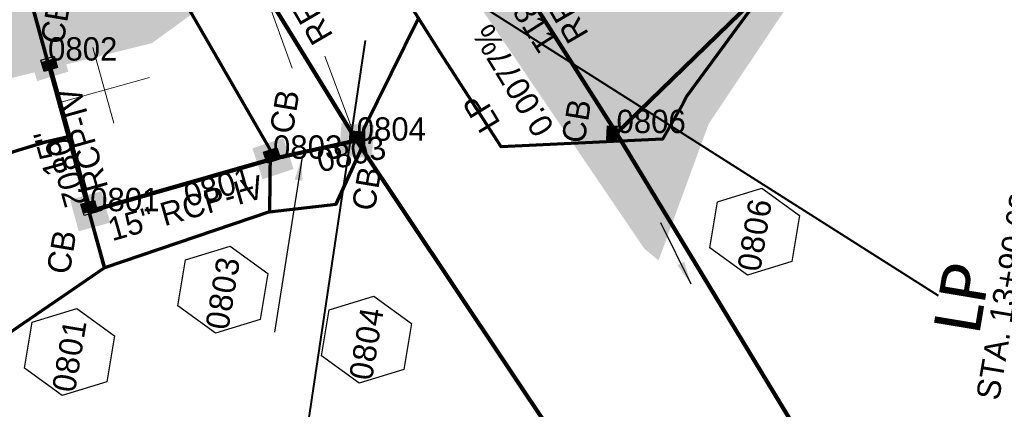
# Model space of a CAD drawing. Extents: x 1160061 to 2574774, y 200346 to 1150371.
# Tile 88 of 123: x 2482338 to 2482549, y 367388 to 367472. Entities that reach past the tile are written whole.
import ezdxf
from ezdxf.enums import TextEntityAlignment as Align

# ---------------------------------------------------------------- set-up
doc = ezdxf.new("R2010")
doc.units = 0
doc.header["$MEASUREMENT"] = 0
doc.linetypes.add('DGN Style 2', pattern=[29.296317, 17.57779, -11.718527])
for name, color, linetype, lineweight in [('Exist Plan Preparation Drainage Notes Label', 31, 'Continuous', 30), ('Exist Plan Preparation Watershed Blue', 5, 'Continuous', 30), ('Prop Drainage Structure Box Number Symbol CELL', 9, 'Continuous', 30), ('Prop Drainage Structure Catch Basin Grate 840 03E CELL', 7, 'Continuous', 30), ('Prop Drainage Structure Catch Basin Grate 840 03E Label', 9, 'Continuous', 30), ('Prop Drainage Structure Catch Basin Grate 840 03F CELL', 7, 'Continuous', 30), ('Prop Drainage Structure Catch Basin Grate 840 03F Label', 9, 'Continuous', 30), ('Prop Drainage Structure Catch Basin Grate 840 03G CELL', 7, 'Continuous', 30), ('Prop Drainage Structure Catch Basin Grate 840 03G Label', 9, 'Continuous', 30), ('Prop Drainage Structure Pipe RCP 15in Class III', 9, 'Continuous', 211), ('Prop Drainage Structure Pipe RCP 15in Class IV', 9, 'Continuous', 211), ('Prop Drainage Structure Pipe RCP 15in Class IV Label', 9, 'Continuous', 30), ('Prop Drainage Structure Pipe RCP 18in Class III', 9, 'Continuous', 211), ('Prop Drainage Structure Pipe RCP 18in Class IV', 9, 'Continuous', 211), ('Prop Drainage Structure Pipe RCP 24in Class III', 9, 'Continuous', 211), ('Prop Drainage Structure Pipe RCP 24in Class IV', 9, 'Continuous', 211), ('Prop Drainage Structure Pipe Removal Label', 9, 'Continuous', 30), ('Prop Drainage Structure Plot Symbol 20 Scale', 9, 'DGN Style 2', 13), ('Prop Drainage Structure Plot Symbol 50 Scale', 9, 'DGN Style 2', 13), ('Prop Vertical Profile Ditch Grade Median Label', 5, 'Continuous', 40)]:
    doc.layers.add(name, color=color, linetype=linetype, lineweight=lineweight)
for name, color, linetype, lineweight, plot in [('Scratch_Level_5', 6, 'Continuous', 0, False), ('Scratch_Level_6', 30, 'Continuous', 0, False), ('Scratch_Level_8', 171, 'Continuous', 0, False)]:
    doc.layers.add(name, color=color, linetype=linetype, lineweight=lineweight, plot=plot)
doc.styles.add('Style-Calibri', font='CALIBRI.TTF')
doc.styles.add('Style-font041', font='font041.shx')
doc.styles.add('Style-GEOMETRICFUTURA_211_M_L', font='GEOMETRICFUTURA_211_M_L.shx')
doc.dimstyles.new('erosion_control', dxfattribs={"dimtxt": 4.99999, "dimasz": 9.99998, "dimexe": 2.499995, "dimexo": 2.499995, "dimgap": 2.499995, "dimtad": 0, "dimtih": 1, "dimtoh": 1, "dimzin": 3, "dimdsep": 46, "dimtxsty": 'Style-GEOMETRICFUTURA_211_M_L', "dimcen": 0.09, "dimaunit": 1, "dimadec": 4, "dimazin": 3, "dimtfac": 1, "dimtofl": 0, "dimtmove": 0, "dimatfit": 1, "dimfxl": 1, "dimtzin": 3, "dimlwd": 106, "dimarcsym": 0})

# ---------------------------------------------------------------- blocks, each defined once
blk = doc.blocks.new('PROP DRAINAGE STRUCTURE BOX NUMBER SYMBOL')
at = {"layer": 'Prop Drainage Structure Box Number Symbol CELL', "flags": 128}
blk.add_lwpolyline([(-5.000009, 8.944294), (5.000009, 8.944294), (9.47214, 0), (5.000009, -8.944294), (-5.000009, -8.944294), (-9.47214, 0), (-5.000009, 8.944294)], dxfattribs=at)
at = {"layer": 'Prop Drainage Structure Box Number Symbol CELL', "insert": (-0.743081, -0.137742), "char_height": 4.99999, "attachment_point": 5, "line_spacing_factor": 0.6, "style": 'Style-GEOMETRICFUTURA_211_M_L'}
blk.add_mtext('\\T1.051;0801', dxfattribs=at)
blk = doc.blocks.new('PROP DRAINAGE STRUCTURE BOX NUMBER SYMBOL_2')
at = {"layer": 'Prop Drainage Structure Box Number Symbol CELL', "flags": 128}
blk.add_lwpolyline([(-5.000009, 8.944294), (5.000009, 8.944294), (9.47214, 0), (5.000009, -8.944294), (-5.000009, -8.944294), (-9.47214, 0), (-5.000009, 8.944294)], dxfattribs=at)
at = {"layer": 'Prop Drainage Structure Box Number Symbol CELL', "insert": (-0.780202, -0.137742), "char_height": 4.99999, "attachment_point": 5, "line_spacing_factor": 0.6, "style": 'Style-GEOMETRICFUTURA_211_M_L'}
blk.add_mtext('\\T1.051;0804', dxfattribs=at)
blk = doc.blocks.new('PROP DRAINAGE STRUCTURE BOX NUMBER SYMBOL_3')
at = {"layer": 'Prop Drainage Structure Box Number Symbol CELL', "flags": 128}
blk.add_lwpolyline([(-5.000009, 8.944294), (5.000009, 8.944294), (9.47214, 0), (5.000009, -8.944294), (-5.000009, -8.944294), (-9.47214, 0), (-5.000009, 8.944294)], dxfattribs=at)
at = {"layer": 'Prop Drainage Structure Box Number Symbol CELL', "insert": (-0.640809, -0.137742), "char_height": 4.99999, "attachment_point": 5, "line_spacing_factor": 0.6, "style": 'Style-GEOMETRICFUTURA_211_M_L'}
blk.add_mtext('\\T1.051;0806', dxfattribs=at)
blk = doc.blocks.new('PROP DRAINAGE STRUCTURE BOX NUMBER SYMBOL_50')
at = {"layer": 'Prop Drainage Structure Box Number Symbol CELL', "flags": 128}
blk.add_lwpolyline([(-5.000009, 8.944294), (5.000009, 8.944294), (9.47214, 0), (5.000009, -8.944294), (-5.000009, -8.944294), (-9.47214, 0), (-5.000009, 8.944294)], dxfattribs=at)
at = {"layer": 'Prop Drainage Structure Box Number Symbol CELL', "insert": (-0.672627, -0.137742), "char_height": 4.99999, "attachment_point": 5, "line_spacing_factor": 0.6, "style": 'Style-GEOMETRICFUTURA_211_M_L'}
blk.add_mtext('\\T1.051;0803', dxfattribs=at)
blk = doc.blocks.new('PROP DRAINAGE STRUCTURE CATCH BASIN GRATE 840 03E_1')
at = {"layer": 'Prop Drainage Structure Catch Basin Grate 840 03E CELL', "color": 7, "linetype": 'Continuous', "lineweight": 13}
blk.add_line((1.5, 0), (-1.5, 0), dxfattribs=at)
at = {"layer": 'Prop Drainage Structure Catch Basin Grate 840 03E CELL', "flags": 128}
for points in [[(1.5, 0), (-1.5, 0), (-1.5, 2), (1.5, 2), (1.5, -0.499999), (-1.5, -0.499999), (-1.5, 0)], [(-1.4896, 0.0104), (-1.4896, 1.9896), (1.4896, 1.9896), (1.4896, 0.0104), (-1.4896, 0.0104)]]:
    blk.add_lwpolyline(points, dxfattribs=at)
for points in [[(-1.3021, 1.8021, -1), (-1.1771, 1.8021), (-1.1771, 1.0417), (-1.3021, 1.0417), (-1.3021, 1.8021)], [(-1.3021, 0.1979, 1), (-1.1771, 0.1979), (-1.1771, 0.9583), (-1.3021, 0.9583), (-1.3021, 0.1979)], [(-1.125, 1.8021, -1), (-1, 1.8021), (-1, 1.0417), (-1.125, 1.0417), (-1.125, 1.8021)], [(-1.125, 0.1979, 1), (-1, 0.1979), (-1, 0.9583), (-1.125, 0.9583), (-1.125, 0.1979)], [(-0.9481, 1.8021, -1), (-0.8231, 1.8021), (-0.8231, 1.0417), (-0.9481, 1.0417), (-0.9481, 1.8021)], [(-0.9481, 0.1979, 1), (-0.8231, 0.1979), (-0.8231, 0.9583), (-0.9481, 0.9583), (-0.9481, 0.1979)], [(-0.771, 1.8021, -1), (-0.646, 1.8021), (-0.646, 1.0417), (-0.771, 1.0417), (-0.771, 1.8021)], [(-0.771, 0.1979, 1), (-0.646, 0.1979), (-0.646, 0.9583), (-0.771, 0.9583), (-0.771, 0.1979)], [(-0.5939, 1.8021, -1), (-0.4689, 1.8021), (-0.4689, 1.0417), (-0.5939, 1.0417), (-0.5939, 1.8021)], [(-0.5939, 0.1979, 1), (-0.4689, 0.1979), (-0.4689, 0.9583), (-0.5939, 0.9583), (-0.5939, 0.1979)], [(-0.4168, 1.8021, -1), (-0.2918, 1.8021), (-0.2918, 1.0417), (-0.4168, 1.0417), (-0.4168, 1.8021)], [(-0.4168, 0.1979, 1), (-0.2918, 0.1979), (-0.2918, 0.9583), (-0.4168, 0.9583), (-0.4168, 0.1979)], [(-0.2397, 1.8021, -1), (-0.1147, 1.8021), (-0.1147, 1.0417), (-0.2397, 1.0417), (-0.2397, 1.8021)], [(-0.2397, 0.1979, 1), (-0.1147, 0.1979), (-0.1147, 0.9583), (-0.2397, 0.9583), (-0.2397, 0.1979)], [(-0.0626, 1.8021, -1), (0.0624, 1.8021), (0.0624, 1.0417), (-0.0626, 1.0417), (-0.0626, 1.8021)], [(-0.0626, 0.1979, 1), (0.0624, 0.1979), (0.0624, 0.9583), (-0.0626, 0.9583), (-0.0626, 0.1979)], [(0.1145, 1.8021, -1), (0.2395, 1.8021), (0.2395, 1.0417), (0.1145, 1.0417), (0.1145, 1.8021)], [(0.1145, 0.1979, 1), (0.2395, 0.1979), (0.2395, 0.9583), (0.1145, 0.9583), (0.1145, 0.1979)], [(0.2916, 1.8021, -1), (0.4166, 1.8021), (0.4166, 1.0417), (0.2916, 1.0417), (0.2916, 1.8021)], [(0.2916, 0.1979, 1), (0.4166, 0.1979), (0.4166, 0.9583), (0.2916, 0.9583), (0.2916, 0.1979)], [(0.4687, 1.8021, -1), (0.5937, 1.8021), (0.5937, 1.0417), (0.4687, 1.0417), (0.4687, 1.8021)], [(0.4687, 0.1979, 1), (0.5937, 0.1979), (0.5937, 0.9583), (0.4687, 0.9583), (0.4687, 0.1979)], [(0.6458, 1.8021, -1), (0.7708, 1.8021), (0.7708, 1.0417), (0.6458, 1.0417), (0.6458, 1.8021)], [(0.6458, 0.1979, 1), (0.7708, 0.1979), (0.7708, 0.9583), (0.6458, 0.9583), (0.6458, 0.1979)], [(0.8229, 1.8021, -1), (0.9479, 1.8021), (0.9479, 1.0417), (0.8229, 1.0417), (0.8229, 1.8021)], [(0.8229, 0.1979, 1), (0.9479, 0.1979), (0.9479, 0.9583), (0.8229, 0.9583), (0.8229, 0.1979)], [(1, 1.8021, -1), (1.125, 1.8021), (1.125, 1.0417), (1, 1.0417), (1, 1.8021)], [(1, 0.1979, 1), (1.125, 0.1979), (1.125, 0.9583), (1, 0.9583), (1, 0.1979)], [(1.1771, 1.8021, -1), (1.3021, 1.8021), (1.3021, 1.0417), (1.1771, 1.0417), (1.1771, 1.8021)], [(1.1771, 0.1979, 1), (1.3021, 0.1979), (1.3021, 0.9583), (1.1771, 0.9583), (1.1771, 0.1979)]]:
    blk.add_lwpolyline(points, format="xyb", dxfattribs=at)
at = {"layer": 'Prop Drainage Structure Plot Symbol 20 Scale'}
blk.add_solid([(-2.00004, 2.000042), (2.00004, 2.000042), (-2.00004, -2.000038), (2.00004, -2.000038)], dxfattribs=at)
at = {"layer": 'Prop Drainage Structure Plot Symbol 50 Scale'}
blk.add_solid([(-3.5, 3.500002), (3.5, 3.500002), (-3.5, -3.499998), (3.5, -3.499998)], dxfattribs=at)
blk = doc.blocks.new('PROP DRAINAGE STRUCTURE CATCH BASIN GRATE 840 03F_4')
at = {"layer": 'Prop Drainage Structure Catch Basin Grate 840 03F CELL', "flags": 128}
for points in [[(1.5, -0.041652), (-1.5, -0.041652), (-1.5, 1.958348), (1.5, 1.958348), (1.5, -0.541651), (-1.5, -0.541651), (-1.5, -0.041652)], [(-1.4896, -0.031252), (-1.4896, 1.947948), (1.4896, 1.947948), (1.4896, -0.031252), (-1.4896, -0.031252)], [(1.288145, 0.093748), (-1.3646, 0.093748), (-1.3646, 1.822948), (1.3646, 1.822948), (1.3646, 0.156024)], [(-0.0625, 1.572356), (-0.0625, 1.397781), (-0.388171, 1.715287)]]:
    blk.add_lwpolyline(points, dxfattribs=at)
for points in [[(-1.011451, 0.111847), (-1.345334, 0.437358, -1), (-1.258074, 0.526862), (-0.924192, 0.20135, -1), (-1.011451, 0.111847)], [(-0.0625, 0.466809), (-0.0625, 0.292234), (-1.345334, 1.542905, -1), (-1.258074, 1.632408), (-0.0625, 0.466809)], [(-0.160968, 0.111847), (-1.345334, 1.266519, -1), (-1.258074, 1.356022), (-0.073709, 0.20135, -1), (-0.160968, 0.111847)], [(-0.444462, 0.111847), (-1.345334, 0.990132, -1), (-1.258074, 1.079635), (-0.357203, 0.20135, -1), (-0.444462, 0.111847)], [(-0.727957, 0.111847), (-1.345334, 0.713745, -1), (-1.258074, 0.803248), (-0.640698, 0.20135, -1), (-0.727957, 0.111847)], [(-1.345334, 0.160972, -1), (-1.258074, 0.250475), (-1.207686, 0.20135, -1), (-1.294946, 0.111847), (-1.345334, 0.160972)], [(-0.0625, 0.743196), (-0.0625, 0.568621), (-1.238654, 1.715287, -1), (-1.151395, 1.804791), (-0.0625, 0.743196)], [(-0.0625, 0.845008), (-0.95516, 1.715287, -1), (-0.867901, 1.804791), (-0.0625, 1.019582), (-0.0625, 0.845008)], [(-0.584406, 1.804791), (-0.0625, 1.295969), (-0.0625, 1.121394), (-0.671666, 1.715287, -1), (-0.584406, 1.804791)], [(-0.0625, 1.397781), (-0.388171, 1.715287, -1), (-0.300912, 1.804791), (-0.0625, 1.572356), (-0.0625, 1.397781)], [(0.0625, 1.552302), (0.0625, 1.726876), (1.345744, 0.475805, -1), (1.258485, 0.386302), (0.0625, 1.552302)], [(0.0625, 1.45049), (1.345744, 0.199418, -1), (1.258485, 0.109915), (0.0625, 1.275915), (0.0625, 1.45049)], [(0.0625, 1.174103), (1.060268, 0.20135, -1), (0.973009, 0.111847), (0.0625, 0.999528), (0.0625, 1.174103)], [(0.0625, 0.897716), (0.776774, 0.20135, -1), (0.689515, 0.111847), (0.0625, 0.723142), (0.0625, 0.897716)], [(0.0625, 0.62133), (0.49328, 0.20135, -1), (0.406021, 0.111847), (0.0625, 0.446755), (0.0625, 0.62133)], [(0.0625, 0.344943), (0.209785, 0.20135, -1), (0.122526, 0.111847), (0.0625, 0.170368), (0.0625, 0.344943)], [(1.258485, 0.662688), (0.178817, 1.715287, -1), (0.266077, 1.804791), (1.345744, 0.752192, -1), (1.258485, 0.662688)], [(1.258484, 0.939076), (0.462312, 1.715287, -1), (0.549571, 1.804791), (1.345744, 1.028578, -1), (1.258484, 0.939076)], [(1.258484, 1.215463), (0.745806, 1.715287, -1), (0.833065, 1.804791), (1.345744, 1.304965, -1), (1.258484, 1.215463)], [(1.258485, 1.491849), (1.0293, 1.715287, -1), (1.11656, 1.804791), (1.345744, 1.581352, -1), (1.258485, 1.491849)]]:
    blk.add_lwpolyline(points, format="xyb", dxfattribs=at)
at = {"layer": 'Prop Drainage Structure Plot Symbol 20 Scale', "extrusion": (0, 0, -1)}
blk.add_solid([(2.00004, 2.00004), (-2.00004, 2.00004), (2.00004, -2.00004), (-2.00004, -2.00004)], dxfattribs=at)
at = {"layer": 'Prop Drainage Structure Plot Symbol 50 Scale', "extrusion": (0, 0, -1)}
blk.add_solid([(3.5, 3.5), (-3.5, 3.5), (3.5, -3.5), (-3.5, -3.5)], dxfattribs=at)
blk = doc.blocks.new('PROP DRAINAGE STRUCTURE CATCH BASIN GRATE 840 03F_5')
at = {"layer": 'Prop Drainage Structure Catch Basin Grate 840 03F CELL', "flags": 128}
for points in [[(1.5, -0.041652), (-1.5, -0.041652), (-1.5, 1.958348), (1.5, 1.958348), (1.5, -0.541651), (-1.5, -0.541651), (-1.5, -0.041652)], [(-1.4896, -0.031252), (-1.4896, 1.947948), (1.4896, 1.947948), (1.4896, -0.031252), (-1.4896, -0.031252)], [(1.288145, 0.093748), (-1.3646, 0.093748), (-1.3646, 1.822948), (1.3646, 1.822948), (1.3646, 0.156024)], [(-0.0625, 1.572356), (-0.0625, 1.397781), (-0.388171, 1.715287)]]:
    blk.add_lwpolyline(points, dxfattribs=at)
for points in [[(-1.011451, 0.111847), (-1.345334, 0.437358, -1), (-1.258074, 0.526862), (-0.924192, 0.20135, -1), (-1.011451, 0.111847)], [(-0.0625, 0.466809), (-0.0625, 0.292234), (-1.345334, 1.542905, -1), (-1.258074, 1.632408), (-0.0625, 0.466809)], [(-0.160968, 0.111847), (-1.345334, 1.266519, -1), (-1.258074, 1.356022), (-0.073709, 0.20135, -1), (-0.160968, 0.111847)], [(-0.444462, 0.111847), (-1.345334, 0.990132, -1), (-1.258074, 1.079635), (-0.357203, 0.20135, -1), (-0.444462, 0.111847)], [(-0.727957, 0.111847), (-1.345334, 0.713745, -1), (-1.258074, 0.803248), (-0.640698, 0.20135, -1), (-0.727957, 0.111847)], [(-1.345334, 0.160972, -1), (-1.258074, 0.250475), (-1.207686, 0.20135, -1), (-1.294946, 0.111847), (-1.345334, 0.160972)], [(-0.0625, 0.743196), (-0.0625, 0.568621), (-1.238654, 1.715287, -1), (-1.151395, 1.804791), (-0.0625, 0.743196)], [(-0.0625, 0.845008), (-0.95516, 1.715287, -1), (-0.867901, 1.804791), (-0.0625, 1.019582), (-0.0625, 0.845008)], [(-0.584406, 1.804791), (-0.0625, 1.295969), (-0.0625, 1.121394), (-0.671666, 1.715287, -1), (-0.584406, 1.804791)], [(-0.0625, 1.397781), (-0.388171, 1.715287, -1), (-0.300912, 1.804791), (-0.0625, 1.572356), (-0.0625, 1.397781)], [(0.0625, 1.552302), (0.0625, 1.726876), (1.345744, 0.475805, -1), (1.258485, 0.386302), (0.0625, 1.552302)], [(0.0625, 1.45049), (1.345744, 0.199418, -1), (1.258485, 0.109915), (0.0625, 1.275915), (0.0625, 1.45049)], [(0.0625, 1.174103), (1.060268, 0.20135, -1), (0.973009, 0.111847), (0.0625, 0.999528), (0.0625, 1.174103)], [(0.0625, 0.897716), (0.776774, 0.20135, -1), (0.689515, 0.111847), (0.0625, 0.723142), (0.0625, 0.897716)], [(0.0625, 0.62133), (0.49328, 0.20135, -1), (0.406021, 0.111847), (0.0625, 0.446755), (0.0625, 0.62133)], [(0.0625, 0.344943), (0.209785, 0.20135, -1), (0.122526, 0.111847), (0.0625, 0.170368), (0.0625, 0.344943)], [(1.258485, 0.662688), (0.178817, 1.715287, -1), (0.266077, 1.804791), (1.345744, 0.752192, -1), (1.258485, 0.662688)], [(1.258484, 0.939076), (0.462312, 1.715287, -1), (0.549571, 1.804791), (1.345744, 1.028578, -1), (1.258484, 0.939076)], [(1.258484, 1.215463), (0.745806, 1.715287, -1), (0.833065, 1.804791), (1.345744, 1.304965, -1), (1.258484, 1.215463)], [(1.258485, 1.491849), (1.0293, 1.715287, -1), (1.11656, 1.804791), (1.345744, 1.581352, -1), (1.258485, 1.491849)]]:
    blk.add_lwpolyline(points, format="xyb", dxfattribs=at)
at = {"layer": 'Prop Drainage Structure Plot Symbol 20 Scale', "extrusion": (0, 0, -1)}
blk.add_solid([(2.00004, 2.00004), (-2.00004, 2.00004), (2.00004, -2.00004), (-2.00004, -2.00004)], dxfattribs=at)
at = {"layer": 'Prop Drainage Structure Plot Symbol 50 Scale', "extrusion": (0, 0, -1)}
blk.add_solid([(3.5, 3.5), (-3.5, 3.5), (3.5, -3.5), (-3.5, -3.5)], dxfattribs=at)
blk = doc.blocks.new('PROP DRAINAGE STRUCTURE CATCH BASIN GRATE 840 03G_1')
at = {"layer": 'Prop Drainage Structure Catch Basin Grate 840 03G CELL', "flags": 128}
for points in [[(1.5, 0), (-1.5, 0), (-1.5, 2), (1.5, 2), (1.5, -0.499999), (-1.5, -0.499999), (-1.5, 0)], [(1.4896, 0.0104), (-1.4896, 0.0104), (-1.4896, 1.9896), (1.4896, 1.9896), (1.4896, 0.0104)], [(-1.3646, 1.8646), (1.3646, 1.8646), (1.3646, 0.1354), (-1.3646, 0.1354), (-1.3646, 1.8646)]]:
    blk.add_lwpolyline(points, dxfattribs=at)
for points in [[(-1.258485, 0.70434, -1), (-1.345744, 0.793844), (-0.266077, 1.846443, -1), (-0.178817, 1.756939), (-1.258485, 0.70434)], [(-1.345744, 1.623004), (-1.11656, 1.846443, -1), (-1.0293, 1.756939), (-1.258485, 1.533501, -1), (-1.345744, 1.623004)], [(-1.258485, 1.257114, -1), (-1.345744, 1.346617), (-0.833065, 1.846443, -1), (-0.745806, 1.756939), (-1.258485, 1.257114)], [(-1.345744, 1.07023), (-0.549571, 1.846443, -1), (-0.462312, 1.756939), (-1.258485, 0.980727, -1), (-1.345744, 1.07023)], [(-1.345744, 0.517457), (-0.0625, 1.768528), (-0.0625, 1.593954), (-1.258485, 0.427954, -1), (-1.345744, 0.517457)], [(-1.258485, 0.151567, -1), (-1.345744, 0.24107), (-0.0625, 1.492142), (-0.0625, 1.317567), (-1.258485, 0.151567)], [(-1.060268, 0.243002), (-0.0625, 1.215755), (-0.0625, 1.04118), (-0.973009, 0.153499, -1), (-1.060268, 0.243002)], [(-0.689515, 0.153499, -1), (-0.776774, 0.243002), (-0.0625, 0.939368), (-0.0625, 0.764794), (-0.689515, 0.153499)], [(-0.49328, 0.243002), (-0.0625, 0.662982), (-0.0625, 0.488407), (-0.406021, 0.153499, -1), (-0.49328, 0.243002)], [(-0.122526, 0.153499, -1), (-0.209785, 0.243002), (-0.0625, 0.386595), (-0.0625, 0.21202), (-0.122526, 0.153499)], [(0.0625, 1.337621), (0.584406, 1.846443, -1), (0.671666, 1.756939), (0.0625, 1.163046), (0.0625, 1.337621)], [(0.0625, 1.614008), (0.300912, 1.846443, -1), (0.388171, 1.756939), (0.0625, 1.439433), (0.0625, 1.614008)], [(0.0625, 1.061234), (0.867901, 1.846443, -1), (0.95516, 1.756939), (0.0625, 0.88666), (0.0625, 1.061234)], [(0.0625, 0.784848), (1.151395, 1.846443, -1), (1.238654, 1.756939), (0.0625, 0.610273), (0.0625, 0.784848)], [(0.0625, 0.508461), (1.258074, 1.67406, -1), (1.345334, 1.584557), (0.0625, 0.333886), (0.0625, 0.508461)], [(0.073709, 0.243002), (1.258074, 1.397674, -1), (1.345334, 1.308171), (0.160968, 0.153499), (0.073709, 0.243002)], [(0.357203, 0.243002), (1.258074, 1.121287, -1), (1.345334, 1.031784), (0.444462, 0.153499), (0.357203, 0.243002)], [(0.640698, 0.243002), (1.258074, 0.8449, -1), (1.345334, 0.755397), (0.727957, 0.153499), (0.640698, 0.243002)], [(0.924192, 0.243002), (1.258074, 0.568514, -1), (1.345334, 0.47901), (1.011451, 0.153499), (0.924192, 0.243002)], [(1.207686, 0.243002), (1.258074, 0.292127, -1), (1.345334, 0.202624), (1.294946, 0.153499, -1), (1.207686, 0.243002)]]:
    blk.add_lwpolyline(points, format="xyb", dxfattribs=at)
at = {"layer": 'Prop Drainage Structure Plot Symbol 20 Scale', "extrusion": (0, 0, -1)}
blk.add_solid([(2.00004, 2.041692), (-2.00004, 2.041692), (2.00004, -1.958388), (-2.00004, -1.958388)], dxfattribs=at)
at = {"layer": 'Prop Drainage Structure Plot Symbol 50 Scale', "extrusion": (0, 0, -1)}
blk.add_solid([(3.5, 3.541652), (-3.5, 3.541652), (3.5, -3.458348), (-3.5, -3.458348)], dxfattribs=at)
blk = doc.blocks.new('PROP DRAINAGE STRUCTURE CATCH BASIN GRATE 840 03G_2')
at = {"layer": 'Prop Drainage Structure Catch Basin Grate 840 03G CELL', "flags": 128}
for points in [[(1.5, 0), (-1.5, 0), (-1.5, 2), (1.5, 2), (1.5, -0.499999), (-1.5, -0.499999), (-1.5, 0)], [(1.4896, 0.0104), (-1.4896, 0.0104), (-1.4896, 1.9896), (1.4896, 1.9896), (1.4896, 0.0104)], [(-1.3646, 1.8646), (1.3646, 1.8646), (1.3646, 0.1354), (-1.3646, 0.1354), (-1.3646, 1.8646)]]:
    blk.add_lwpolyline(points, dxfattribs=at)
for points in [[(-1.258485, 0.70434, -1), (-1.345744, 0.793844), (-0.266077, 1.846443, -1), (-0.178817, 1.756939), (-1.258485, 0.70434)], [(-1.345744, 1.623004), (-1.11656, 1.846443, -1), (-1.0293, 1.756939), (-1.258485, 1.533501, -1), (-1.345744, 1.623004)], [(-1.258485, 1.257114, -1), (-1.345744, 1.346617), (-0.833065, 1.846443, -1), (-0.745806, 1.756939), (-1.258485, 1.257114)], [(-1.345744, 1.07023), (-0.549571, 1.846443, -1), (-0.462312, 1.756939), (-1.258485, 0.980727, -1), (-1.345744, 1.07023)], [(-1.345744, 0.517457), (-0.0625, 1.768528), (-0.0625, 1.593954), (-1.258485, 0.427954, -1), (-1.345744, 0.517457)], [(-1.258485, 0.151567, -1), (-1.345744, 0.24107), (-0.0625, 1.492142), (-0.0625, 1.317567), (-1.258485, 0.151567)], [(-1.060268, 0.243002), (-0.0625, 1.215755), (-0.0625, 1.04118), (-0.973009, 0.153499, -1), (-1.060268, 0.243002)], [(-0.689515, 0.153499, -1), (-0.776774, 0.243002), (-0.0625, 0.939368), (-0.0625, 0.764794), (-0.689515, 0.153499)], [(-0.49328, 0.243002), (-0.0625, 0.662982), (-0.0625, 0.488407), (-0.406021, 0.153499, -1), (-0.49328, 0.243002)], [(-0.122526, 0.153499, -1), (-0.209785, 0.243002), (-0.0625, 0.386595), (-0.0625, 0.21202), (-0.122526, 0.153499)], [(0.0625, 1.337621), (0.584406, 1.846443, -1), (0.671666, 1.756939), (0.0625, 1.163046), (0.0625, 1.337621)], [(0.0625, 1.614008), (0.300912, 1.846443, -1), (0.388171, 1.756939), (0.0625, 1.439433), (0.0625, 1.614008)], [(0.0625, 1.061234), (0.867901, 1.846443, -1), (0.95516, 1.756939), (0.0625, 0.88666), (0.0625, 1.061234)], [(0.0625, 0.784848), (1.151395, 1.846443, -1), (1.238654, 1.756939), (0.0625, 0.610273), (0.0625, 0.784848)], [(0.0625, 0.508461), (1.258074, 1.67406, -1), (1.345334, 1.584557), (0.0625, 0.333886), (0.0625, 0.508461)], [(0.073709, 0.243002), (1.258074, 1.397674, -1), (1.345334, 1.308171), (0.160968, 0.153499), (0.073709, 0.243002)], [(0.357203, 0.243002), (1.258074, 1.121287, -1), (1.345334, 1.031784), (0.444462, 0.153499), (0.357203, 0.243002)], [(0.640698, 0.243002), (1.258074, 0.8449, -1), (1.345334, 0.755397), (0.727957, 0.153499), (0.640698, 0.243002)], [(0.924192, 0.243002), (1.258074, 0.568514, -1), (1.345334, 0.47901), (1.011451, 0.153499), (0.924192, 0.243002)], [(1.207686, 0.243002), (1.258074, 0.292127, -1), (1.345334, 0.202624), (1.294946, 0.153499, -1), (1.207686, 0.243002)]]:
    blk.add_lwpolyline(points, format="xyb", dxfattribs=at)
at = {"layer": 'Prop Drainage Structure Plot Symbol 20 Scale', "extrusion": (0, 0, -1)}
blk.add_solid([(2.00004, 2.041692), (-2.00004, 2.041692), (2.00004, -1.958388), (-2.00004, -1.958388)], dxfattribs=at)
at = {"layer": 'Prop Drainage Structure Plot Symbol 50 Scale', "extrusion": (0, 0, -1)}
blk.add_solid([(3.5, 3.541652), (-3.5, 3.541652), (3.5, -3.458348), (-3.5, -3.458348)], dxfattribs=at)

msp = doc.modelspace()

# ---------------------------------------------------------------- hatches: boundary and pattern name
at = {"layer": 'Scratch_Level_6'}
for points in [[(2482474.94, 367420.19), (2482471.85, 367422.73), (2482435.26, 367476.58), (2482402.2, 367525.23), (2482419.97, 367532.15), (2482463.91, 367534.88), (2482527.41, 367572.3), (2482618.46, 367637.89), (2482671.72, 367666.15), (2482693.43, 367707.74), (2482708.83, 367715.94), (2482765.41, 367774.37), (2482805.67, 367815.95), (2482839.36, 367878.19), (2482875.27, 367933.64), (2482906.17, 368003.38), (2482956.63, 368117.24), (2482997.93, 368220.2), (2483035.29, 368334), (2483022.84, 368369.74), (2483006.48, 368416.66), (2483006.73, 368451.15), (2483018.08, 368468.6), (2483051.39, 368519.82), (2483091.71, 368572.45), (2483122.05, 368623.39), (2483136.32, 368658.7), (2483152.52, 368717.58), (2483158.4, 368738.99), (2483146.72, 368749.86), (2483127.93, 368755.75), (2483121.57, 368767.87), (2483128.62, 368790.48), (2483169.99, 368777.58), (2483190.23, 368788.76), (2483226.15, 368898.23), (2483267.42, 368990.7), (2483259.21, 368996.77), (2483254.64, 369000.15), (2483249.25, 369012.75), (2483249.71, 369021.8), (2483257.25, 369033.68), (2483268.66, 369040.08), (2483274.76, 369040.36), (2483397.82, 369000.76), (2483457.41, 368981.59), (2483457.92, 368979.7), (2483437.83, 368974.25), (2483391.28, 368955.58), (2483356.18, 368956.57), (2483325.68, 368884.36), (2483300.89, 368825.65), (2483230.14, 368668.08), (2483289.79, 368649.03), (2483314.22, 368661.15), (2483339.18, 368713.24), (2483351.73, 368722), (2483383.47, 368708.28), (2483348, 368626.25), (2483284.1, 368575.05), (2483233.64, 368569.54), (2483189.22, 368407.23), (2483134.3, 368265.97), (2483058.6, 368071.25), (2483051.2, 368015.06), (2483013.43, 367969.92), (2482938.88, 367836.08), (2482928.31, 367770.02), (2482882.4, 367741.99), (2482866.68, 367697.56), (2482813.39, 367633.34), (2482774.37, 367613.73), (2482720.52, 367599.21), (2482670.31, 367566.66), (2482592.3, 367530.38), (2482505.23, 367478.62), (2482485.7, 367449.46)], [(2482218.56, 367404.87), (2482210.67, 367412.18), (2482235.17, 367452.61), (2482265.3, 367477.29), (2482293.32, 367488.89), (2482332.41, 367505.07), (2482371.5, 367521.25), (2482389.32, 367503.44), (2482382.87, 367478.85), (2482366.25, 367466.74), (2482318.93, 367454.99), (2482272.75, 367436.76)]]:
    msp.add_hatch(color=256, dxfattribs=at).paths.add_polyline_path(points)

# ---------------------------------------------------------------- linework, layer by layer
at = {"layer": 'Exist Plan Preparation Watershed Blue', "color": 5, "linetype": 'Continuous', "lineweight": 70, "flags": 128}
for points in [[(2482391.58, 367443.88), (2482391.46, 367430.57), (2482405.8, 367432.26), (2482411.71, 367445.2), (2482411.68, 367448.39), (2482423.43, 367472.08), (2482377.58, 367543.73), (2482359.4, 367527.45), (2482356.94, 367512.82), (2482347.14, 367513.36), (2482374.82, 367472.94), (2482391.58, 367443.88)], [(2482356.07, 367418.57), (2482340.61, 367474.58), (2482282, 367501.31), (2482316.24, 367515.04), (2482347.14, 367513.36), (2482374.82, 367472.94), (2482391.58, 367443.88), (2482391.46, 367430.57), (2482356.07, 367418.57)], [(2481994.75, 367246.98), (2481972.46, 367298.8), (2482047.48, 367346.23), (2482126.7, 367387.13), (2482237, 367474.14), (2482282, 367501.31), (2482340.61, 367474.58), (2482348.26, 367446.69), (2482343.23, 367445.52), (2482329.13, 367441.15), (2482316.66, 367436.84), (2482296.03, 367428.81), (2482279.62, 367421.57), (2482255.64, 367409.58), (2482225.87, 367391.8), (2481994.75, 367246.98)]]:
    msp.add_lwpolyline(points, close=True, dxfattribs=at)
for points in [[(2482496.26, 367476.17), (2482480.91, 367455.33), (2482480.24, 367453.9), (2482475.78, 367446.15), (2482441.19, 367444.49), (2482428.11, 367464.71), (2482423.43, 367472.08)], [(2482225.87, 367391.8), (2482255.64, 367409.58), (2482279.62, 367421.57), (2482286.74, 367425.14), (2482296.03, 367428.81), (2482307.51, 367433.42), (2482316.66, 367436.84), (2482323.74, 367439.34), (2482329.13, 367441.15), (2482333.08, 367442.42), (2482337.78, 367443.89), (2482343.23, 367445.52), (2482348.26, 367446.69), (2482356.07, 367418.57), (2482294.59, 367376.61), (2482276.99, 367365.54), (2482252.7, 367353.49), (2482206.98, 367330.82)]]:
    msp.add_lwpolyline(points, dxfattribs=at)
at = {"layer": 'Prop Drainage Structure Pipe RCP 15in Class III'}
msp.add_line((2482537.48, 367516.87), (2482465.91, 367447.47), dxfattribs=at)
at = {"layer": 'Prop Drainage Structure Pipe RCP 15in Class IV'}
for p, q in [((2482343.95, 367463.01), (2482352.98, 367430.72)), ((2482392.21, 367441.98), (2482410.16, 367445.84)), ((2482352.98, 367430.72), (2482392.21, 367441.98))]:
    msp.add_line(p, q, dxfattribs=at)
at = {"layer": 'Prop Drainage Structure Pipe RCP 18in Class III'}
msp.add_line((2482465.91, 367447.47), (2482552.33, 367305.21), dxfattribs=at)
at = {"layer": 'Prop Drainage Structure Pipe RCP 18in Class IV'}
msp.add_line((2482425.32, 367511.43), (2482465.91, 367447.47), dxfattribs=at)
at = {"layer": 'Prop Drainage Structure Pipe RCP 24in Class III'}
msp.add_line((2482410.16, 367445.84), (2482501.63, 367309.17), dxfattribs=at)
at = {"layer": 'Prop Drainage Structure Pipe RCP 24in Class IV'}
msp.add_line((2482359.52, 367528.01), (2482410.16, 367445.84), dxfattribs=at)
at = {"layer": 'Prop Vertical Profile Ditch Grade Median Label'}
for p, q in [((2482535.01, 367412.61), (2482433.89, 367476.77)), ((2482380.31, 367255.49), (2482412.04, 367467.34))]:
    msp.add_line(p, q, dxfattribs=at)
at = {"layer": 'Scratch_Level_5'}
for p, q in [((2482366.62, 367544.35), (2482396.3, 367461.38)), ((2482358.07, 367449.59), (2482353.55, 367465.78)), ((2482410.16, 367445.84), (2482403.34, 367463.96)), ((2482365.7, 367459.4), (2482346.47, 367454.02))]:
    msp.add_line(p, q, dxfattribs=at)

# ---------------------------------------------------------------- block references
at = {"layer": 'Prop Drainage Structure Box Number Symbol CELL', "rotation": 80.485857}
for name, p in [('PROP DRAINAGE STRUCTURE BOX NUMBER SYMBOL_3', (2482495.55, 367426.35)), ('PROP DRAINAGE STRUCTURE BOX NUMBER SYMBOL_50', (2482381.44, 367413.9)), ('PROP DRAINAGE STRUCTURE BOX NUMBER SYMBOL_2', (2482412.28, 367403.18)), ('PROP DRAINAGE STRUCTURE BOX NUMBER SYMBOL', (2482348.55, 367400.56))]:
    msp.add_blockref(name, p, dxfattribs=at)
at = {"layer": 'Prop Drainage Structure Plot Symbol 20 Scale'}
for name, p, rotation in [('PROP DRAINAGE STRUCTURE CATCH BASIN GRATE 840 03G_1', (2482343.95, 367463.01), 196.692067), ('PROP DRAINAGE STRUCTURE CATCH BASIN GRATE 840 03G_2', (2482465.91, 367447.47), 88.251496), ('PROP DRAINAGE STRUCTURE CATCH BASIN GRATE 840 03E_1', (2482410.16, 367445.84), 356.241216), ('PROP DRAINAGE STRUCTURE CATCH BASIN GRATE 840 03F_4', (2482392.21, 367441.98), 18.404869), ('PROP DRAINAGE STRUCTURE CATCH BASIN GRATE 840 03F_5', (2482352.98, 367430.72), 15.367167)]:
    msp.add_blockref(name, p, dxfattribs=dict(at, rotation=rotation))

# ---------------------------------------------------------------- texts
at = {"layer": 'Prop Drainage Structure Catch Basin Grate 840 03E Label', "style": 'Style-GEOMETRICFUTURA_211_M_L'}
for p in [(2482457.3, 367450.05), (2482412.3, 367435.57)]:
    msp.add_text('CB', height=5, rotation=80.4859, dxfattribs=at).set_placement(p, align=Align.MIDDLE_CENTER)
at = {"layer": 'Prop Drainage Structure Catch Basin Grate 840 03F Label', "style": 'Style-GEOMETRICFUTURA_211_M_L'}
for p in [(2482394.7, 367452.05), (2482346.84, 367421.98)]:
    msp.add_text('CB', height=5, rotation=80.4859, dxfattribs=at).set_placement(p, align=Align.MIDDLE_CENTER)
at = {"layer": 'Prop Drainage Structure Catch Basin Grate 840 03G Label', "style": 'Style-GEOMETRICFUTURA_211_M_L'}
msp.add_text('CB', height=5, rotation=80.4859, dxfattribs=at).set_placement((2482345.54, 367471.29), align=Align.MIDDLE_CENTER)
at = {"layer": 'Prop Drainage Structure Pipe RCP 15in Class IV Label', "style": 'Style-GEOMETRICFUTURA_211_M_L'}
msp.add_text('15" RCP-IV ', height=5, rotation=16.0181, dxfattribs=at).set_placement((2482374.39, 367431.66), align=Align.MIDDLE_CENTER)
at = {"layer": 'Prop Drainage Structure Pipe RCP 15in Class IV Label', "insert": (2482348.1, 367444.19), "char_height": 5, "attachment_point": 5, "rotation": 105.6231, "line_spacing_factor": 0.9, "style": 'Style-GEOMETRICFUTURA_211_M_L'}
msp.add_mtext('15"\\P RCP-IV ', dxfattribs=at)
at = {"layer": 'Prop Drainage Structure Pipe Removal Label', "char_height": 5, "attachment_point": 1, "rotation": 120.2484, "line_spacing_factor": 0.6, "style": 'Style-GEOMETRICFUTURA_211_M_L'}
for insert in [(2482400.91, 367465.83), (2482455.75, 367466.16)]:
    msp.add_mtext('\\T1.044;REMOVE', dxfattribs=dict(at, insert=insert))
at = {"layer": 'Prop Vertical Profile Ditch Grade Median Label', "lineweight": 0, "style": 'Style-GEOMETRICFUTURA_211_M_L'}
msp.add_text('STA. 13+90.63 -Y2-', height=5, rotation=80.4859, dxfattribs=at).set_placement((2482543.04, 367390.82), align=Align.TOP_LEFT)
at = {"layer": 'Prop Vertical Profile Ditch Grade Median Label', "lineweight": 0, "style": 'Style-Calibri'}
msp.add_text('LP', height=10, rotation=80.4859, dxfattribs=at).set_placement((2482544.94, 367411.35), align=Align.CENTER)
at = {"layer": 'Scratch_Level_6', "char_height": 5, "attachment_point": 1, "rotation": 121.2729, "line_spacing_factor": 0.9, "style": 'Style-GEOMETRICFUTURA_211_M_L'}
for s, insert in [('0.0077%', (2482448.44, 367446.15)), ('LP', (2482436.87, 367446.99))]:
    msp.add_mtext(s, dxfattribs=dict(at, insert=insert))
at = {"layer": 'Scratch_Level_8', "linetype": 'Continuous', "lineweight": 30, "style": 'Style-font041'}
for s, rotation, p in [('0811', 302.4011, (2482445.62, 367479.45)), ('0802', 285.6231, (2482348.47, 367446.86)), ('0803', 12.1226, (2482401.19, 367443.91)), ('0801', 16.0181, (2482372.6, 367436.35))]:
    msp.add_text(s, height=5, rotation=rotation, dxfattribs=at).set_placement(p, align=Align.TOP_LEFT)
at = {"layer": 'Scratch_Level_8', "linetype": 'Continuous', "style": 'Style-font041'}
for s, p in [('0802', (2482343.95, 367468.01)), ('0804', (2482410.16, 367450.84)), ('0806', (2482465.91, 367452.47)), ('0803', (2482392.21, 367446.98)), ('0801', (2482352.98, 367435.72))]:
    msp.add_text(s, height=5, dxfattribs=at).set_placement(p, align=Align.TOP_LEFT)

# ---------------------------------------------------------------- leaders
at = {"layer": 'Exist Plan Preparation Drainage Notes Label'}
msp.add_leader([(2482481.93, 367415.06), (2482475.41, 367428.21)], dimstyle='erosion_control', override={"dimtxt": 5, "dimasz": 5, "dimgap": 0, "dimlwd": -2}, dxfattribs=at)
at = {"layer": 'Prop Drainage Structure Pipe RCP 15in Class IV Label'}
msp.add_leader([(2482398.44, 367442.32), (2482392.54, 367404.8)], dimstyle='erosion_control', override={"dimtxt": 5, "dimasz": 5, "dimgap": 2.568182, "dimlwd": -2}, dxfattribs=at)

doc.saveas('drawing.dxf')
